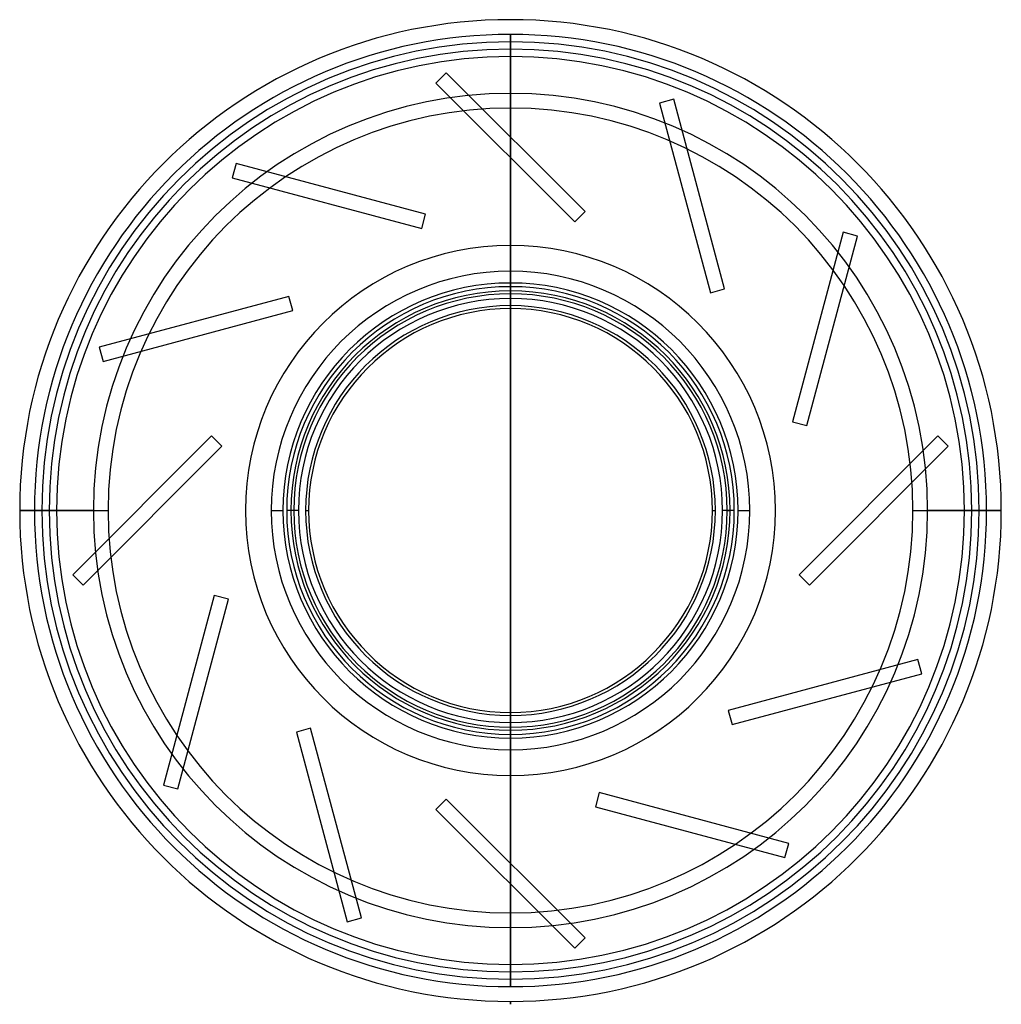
# Model space of a CAD drawing. Header units: millimetres. Extents: x -166 to 166, y -168 to 166.
import ezdxf

# ---------------------------------------------------------------- set-up
doc = ezdxf.new("R2010")
doc.units = ezdxf.units.MM
doc.layers.add('MAIN-1', color=7, linetype='Continuous')
doc.layers.add('MAIN-2', color=7, linetype='Continuous')

msp = doc.modelspace()

# ---------------------------------------------------------------- linework, layer by layer
at = {"layer": 'MAIN-1'}
for p, q in [((0, 68.5), (0, -68.5)), ((0, -68.5), (0, 68.5)), ((0, -68.5), (0, 68.5)), ((-141.5, 0), (-166.5, 0)), ((-81.18, 0), (-77.18, 0)), ((77.18, 0), (81.18, 0)), ((166.5, 0), (141.5, 0)), ((0, -166.5), (0, -167.5)), ((0, -167.5), (0, -166.5)), ((0, -167.5), (0, -166.5)), ((0, -167.5), (0, -167.5)), ((0, -167.5), (0, -167.5))]:
    msp.add_line(p, q, dxfattribs=at)
for radius, start, end in [(166.5, 90, 180), (166.5, 0, 90), (141.5, 0, 180), (81.18, 90, 180), (81.18, 0, 90), (77.18, 90, 180), (77.18, 0, 90), (73.5, 90, 270), (73.5, 270, 90), (68.5, 90, 270), (68.5, 270, 90), (141.5, 180, 0), (81.18, 180, 0), (77.18, 180, 0), (166.5, 270, 0), (166.5, 180, 270)]:
    msp.add_arc((0, 0), radius, start, end, dxfattribs=at)
at = {"layer": 'MAIN-2'}
for p, q in [((0, 166.5), (0, 166.5)), ((0, 161.5), (0, 161.5)), ((0, 161.5), (0, 161.5)), ((0, 161.5), (0, 126.74)), ((0, 126.74), (0, 161.5)), ((0, 126.74), (0, 161.5)), ((0, 126.73), (0, 161.5)), ((0, 74.5), (0, 159)), ((0, 154), (0, 69.5)), ((-21.78, 148.51), (-25.31, 144.98)), ((-21.78, 148.51), (-21.78, 148.51)), ((25.31, 101.42), (-21.78, 148.51)), ((-25.31, 144.98), (-25.31, 144.98)), ((-25.31, 144.98), (21.78, 97.89)), ((55.4, 139.51), (50.57, 138.21)), ((50.57, 138.21), (50.57, 138.21)), ((50.57, 138.21), (67.8, 73.88)), ((55.4, 139.51), (55.4, 139.51)), ((72.63, 75.18), (55.4, 139.51)), ((-93.12, 117.73), (-94.41, 112.9)), ((-93.12, 117.73), (-93.12, 117.73)), ((-28.79, 100.49), (-93.12, 117.73)), ((0, 68.5), (0, 119.67)), ((0, 119.66), (0, 68.5)), ((0, -119.66), (0, 119.66)), ((0, 68.5), (0, 119.66)), ((-94.41, 112.9), (-94.41, 112.9)), ((-94.41, 112.9), (-30.08, 95.66)), ((-30.08, 95.66), (-28.79, 100.49)), ((-28.79, 100.49), (-28.79, 100.49)), ((21.78, 97.89), (25.31, 101.42)), ((25.31, 101.42), (25.31, 101.42)), ((21.78, 97.89), (21.78, 97.89)), ((-30.08, 95.66), (-30.08, 95.66)), ((112.9, 94.41), (95.66, 30.08)), ((112.9, 94.41), (112.9, 94.41)), ((117.73, 93.12), (112.9, 94.41)), ((100.49, 28.79), (117.73, 93.12)), ((117.73, 93.12), (117.73, 93.12)), ((0, 73.5), (0, 73.5)), ((0, 73.5), (0, 73.5)), ((67.8, 73.88), (72.63, 75.18)), ((67.8, 73.88), (67.8, 73.88)), ((72.63, 75.18), (72.63, 75.18)), ((-75.18, 72.63), (-139.51, 55.4)), ((-75.18, 72.63), (-75.18, 72.63)), ((-73.88, 67.8), (-75.18, 72.63)), ((-138.21, 50.57), (-73.88, 67.8)), ((-73.88, 67.8), (-73.88, 67.8)), ((0, 68.5), (0, 68.5)), ((0, 68.5), (0, 68.5)), ((-139.51, 55.4), (-139.51, 55.4)), ((-139.51, 55.4), (-138.21, 50.57)), ((-138.21, 50.57), (-138.21, 50.57)), ((95.66, 30.08), (95.66, 30.08)), ((95.66, 30.08), (100.49, 28.79)), ((100.49, 28.79), (100.49, 28.79)), ((-101.42, 25.31), (-148.51, -21.78)), ((-101.42, 25.31), (-101.42, 25.31)), ((-97.89, 21.78), (-101.42, 25.31)), ((144.98, 25.31), (97.89, -21.78)), ((144.98, 25.31), (144.98, 25.31)), ((148.51, 21.78), (144.98, 25.31)), ((-144.98, -25.31), (-97.89, 21.78)), ((-97.89, 21.78), (-97.89, 21.78)), ((101.42, -25.31), (148.51, 21.78)), ((148.51, 21.78), (148.51, 21.78)), ((-166.5, 0), (-159, 0)), ((-161.5, 0), (-136.5, 0)), ((-154, 0), (-161.5, 0)), ((-156.5, 0), (-156.5, 0)), ((-89.9, 0), (-89.9, 0)), ((-71.93, 0), (-75.93, 0)), ((-73.5, 0), (-74.5, 0)), ((-69.5, 0), (-68.5, 0)), ((89.9, 0), (89.9, 0)), ((156.5, 0), (156.5, 0)), ((-156.5, 0), (-156.5, 0)), ((-89.9, 0), (-89.9, 0)), ((68.5, 0), (69.5, 0)), ((75.93, 0), (71.93, 0)), ((73.5, 0), (74.5, 0)), ((89.9, 0), (89.9, 0)), ((136.5, 0), (161.5, 0)), ((161.5, 0), (154, 0)), ((156.5, 0), (156.5, 0)), ((159, 0), (166.5, 0)), ((-148.51, -21.78), (-148.51, -21.78)), ((-148.51, -21.78), (-144.98, -25.31)), ((97.89, -21.78), (97.89, -21.78)), ((97.89, -21.78), (101.42, -25.31)), ((-144.98, -25.31), (-144.98, -25.31)), ((101.42, -25.31), (101.42, -25.31)), ((-100.49, -28.79), (-117.73, -93.12)), ((-100.49, -28.79), (-100.49, -28.79)), ((-95.66, -30.08), (-100.49, -28.79)), ((-112.9, -94.41), (-95.66, -30.08)), ((-95.66, -30.08), (-95.66, -30.08)), ((138.21, -50.57), (73.88, -67.8)), ((138.21, -50.57), (138.21, -50.57)), ((139.51, -55.4), (138.21, -50.57)), ((75.18, -72.63), (139.51, -55.4)), ((139.51, -55.4), (139.51, -55.4)), ((0, -68.5), (0, -68.5)), ((0, -68.5), (0, -68.5)), ((0, -68.5), (0, -119.66)), ((0, -119.66), (0, -68.5)), ((0, -119.67), (0, -68.5)), ((0, -69.5), (0, -154)), ((73.88, -67.8), (73.88, -67.8)), ((73.88, -67.8), (75.18, -72.63)), ((75.18, -72.63), (75.18, -72.63)), ((-67.8, -73.88), (-72.63, -75.18)), ((-72.63, -75.18), (-72.63, -75.18)), ((-72.63, -75.18), (-55.4, -139.51)), ((-67.8, -73.88), (-67.8, -73.88)), ((-50.57, -138.21), (-67.8, -73.88)), ((0, -73.5), (0, -73.5)), ((0, -73.5), (0, -73.5)), ((0, -159), (0, -74.5)), ((-117.73, -93.12), (-117.73, -93.12)), ((-117.73, -93.12), (-112.9, -94.41)), ((-112.9, -94.41), (-112.9, -94.41)), ((30.08, -95.66), (28.79, -100.49)), ((30.08, -95.66), (30.08, -95.66)), ((94.41, -112.9), (30.08, -95.66)), ((-21.78, -97.89), (-25.31, -101.42)), ((-21.78, -97.89), (-21.78, -97.89)), ((25.31, -144.98), (-21.78, -97.89)), ((-25.31, -101.42), (-25.31, -101.42)), ((-25.31, -101.42), (21.78, -148.51)), ((28.79, -100.49), (28.79, -100.49)), ((28.79, -100.49), (93.12, -117.73)), ((93.12, -117.73), (94.41, -112.9)), ((94.41, -112.9), (94.41, -112.9)), ((93.12, -117.73), (93.12, -117.73)), ((0, -161.5), (0, -126.73)), ((0, -126.74), (0, -161.5)), ((0, -161.5), (0, -126.74)), ((0, -161.5), (0, -126.74)), ((-55.4, -139.51), (-50.57, -138.21)), ((-55.4, -139.51), (-55.4, -139.51)), ((-50.57, -138.21), (-50.57, -138.21)), ((21.78, -148.51), (25.31, -144.98)), ((25.31, -144.98), (25.31, -144.98)), ((21.78, -148.51), (21.78, -148.51)), ((0, -161.5), (0, -161.5)), ((0, -161.5), (0, -161.5)), ((0, -166.5), (0, -166.5)), ((0, -166.5), (0, -166.5)), ((0, -167.5), (0, -166.5))]:
    msp.add_line(p, q, dxfattribs=at)
for radius, start, end in [(161.5, 90, 180), (161.5, 0, 90), (159, 90, 180), (159, 0, 90), (156.5, 0, 180), (154, 90, 180), (154, 0, 90), (136.5, 0, 180), (89.9, 0, 180), (75.93, 90, 180), (74.5, 90, 180), (75.93, 0, 90), (74.5, 0, 90), (71.93, 90, 180), (71.93, 0, 90), (69.5, 90, 180), (69.5, 0, 90), (156.5, 180, 0), (136.5, 180, 0), (89.9, 180, 0), (75.93, 180, 0), (71.93, 180, 0), (74.5, 270, 0), (69.5, 270, 0), (161.5, 270, 0), (154, 270, 0), (159, 270, 0), (161.5, 180, 270), (159, 180, 270), (154, 180, 270), (74.5, 180, 270), (69.5, 180, 270)]:
    msp.add_arc((0, 0), radius, start, end, dxfattribs=at)

doc.saveas('drawing.dxf')
